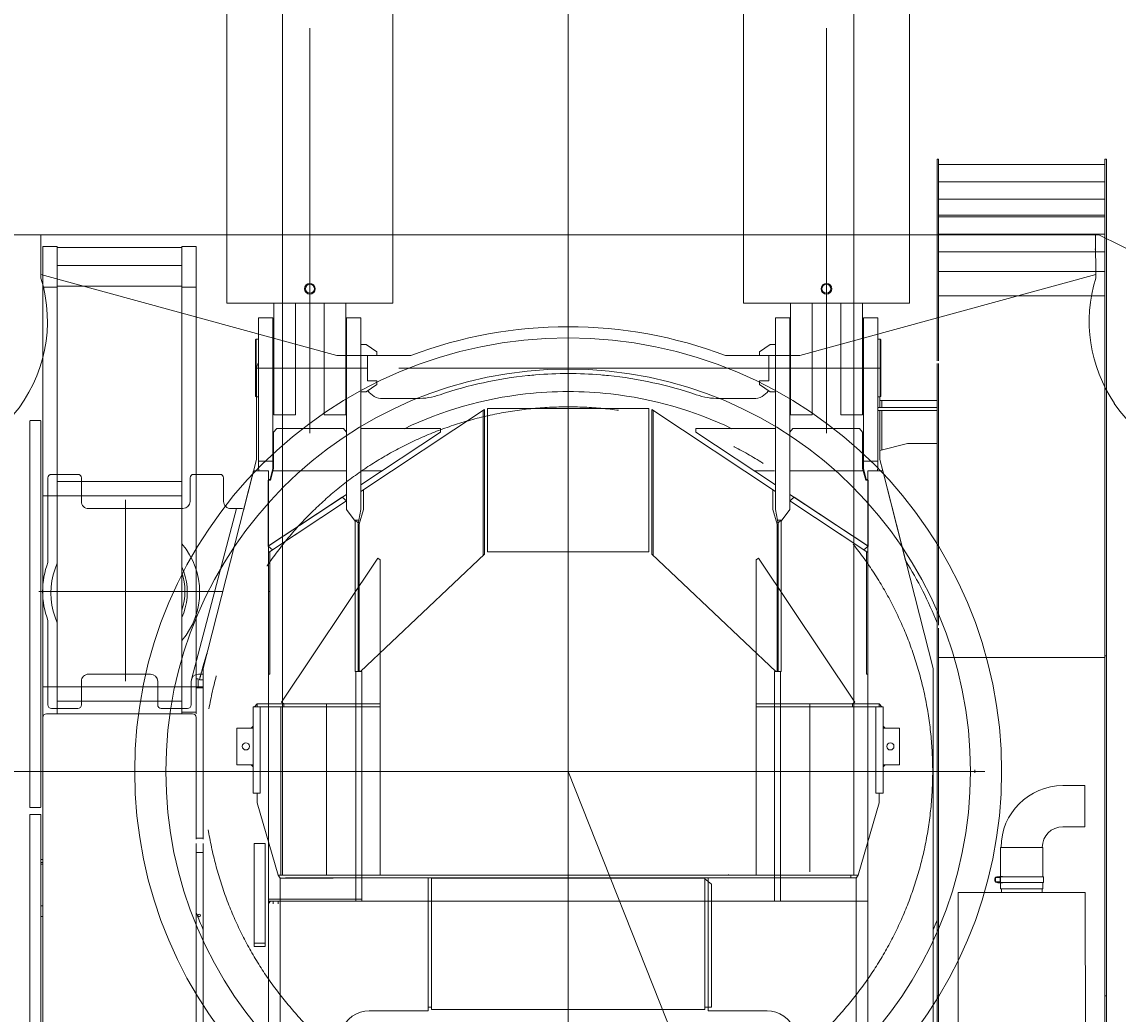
# Model space of a CAD drawing. Extents: x 4151 to 29084, y 1250 to 42319.
# Tile 9 of 30: x 17173 to 20217, y 6748 to 9503. Entities that reach past the tile are written whole.
import ezdxf
from ezdxf.enums import TextEntityAlignment as Align

# ---------------------------------------------------------------- set-up
doc = ezdxf.new("R2010")
doc.units = 0
doc.header["$LTSCALE"] = 37.5
doc.header["$MEASUREMENT"] = 0
doc.linetypes.add('CENTER', pattern=[50.5, 30, -9, 2.5, -9])
for name, color, linetype in [('1', 7, 'Continuous'), ('3', 214, 'Continuous'), ('4', 54, 'Continuous'), ('6', 7, 'Continuous')]:
    doc.layers.add(name, color=color, linetype=linetype)
doc.styles.get("Standard").update_dxf_attribs({"font": 'txt', "bigfont": 'bigfont'})
doc.dimstyles.get("Standard").update_dxf_attribs({"dimtxt": 0.18, "dimasz": 0.18, "dimexe": 0.18, "dimexo": 0.0625, "dimgap": 0.09, "dimtad": 0, "dimtih": 1, "dimtoh": 1, "dimdec": 4, "dimzin": 0, "dimdsep": 46, "dimtxsty": 'Standard', "dimcen": 0.09, "dimadec": 0, "dimazin": 0, "dimtfac": 1, "dimtdec": 4, "dimtofl": 0, "dimtmove": 0, "dimatfit": 0, "dimfxl": 1, "dimtolj": 1, "dimtzin": 0, "dimarcsym": 0})

# ---------------------------------------------------------------- blocks, each defined once
blk = doc.blocks.new('*G66')
at = {"layer": '1', "color": 7, "linetype": 'Continuous', "lineweight": 9}
for p, q in [((20155, 8871.5), (20155, 8911.5)), ((20153, 8871.5), (20155, 8871.5)), ((20155, 5971.5), (20155, 5931.5)), ((20155, 5931.5), (20111.5, 5931.5))]:
    blk.add_line(p, q, dxfattribs=at)
blk = doc.blocks.new('*G67')
at = {"layer": '1', "color": 7, "linetype": 'Continuous', "lineweight": 9}
for p, q in [((16840, 8911.5), (20155, 8911.5)), ((17225, 8791.7), (17225, 8911.5)), ((20155, 8901.5), (20155.2, 8791.5)), ((18047.6, 8576.5), (17225, 8801.7)), ((20155.2, 8801.9), (19333.3, 8576.5)), ((18252.7, 8576.5), (18047.6, 8576.5)), ((19333.3, 8576.5), (19127.3, 8576.5))]:
    blk.add_line(p, q, dxfattribs=at)
blk.add_arc((18690, 7421.5), 1235, 69.2659, 110.7376, dxfattribs=at)
blk = doc.blocks.new('*G123')
at = {"layer": '1', "color": 7, "linetype": 'Continuous', "lineweight": 9}
for p, q in [((20164.3, 8911.5), (20155, 8911.5)), ((20155, 8911.5), (20155, 8871.5)), ((20362.6, 8813.7), (20164.3, 8911.5))]:
    blk.add_line(p, q, dxfattribs=at)
blk = doc.blocks.new('*G125')
at = {"layer": '1', "color": 7, "linetype": 'Continuous', "lineweight": 9}
for radius in [1204, 1117.5]:
    blk.add_circle((18690, 7421.5), radius, dxfattribs=at)
blk = doc.blocks.new('*G136')
at = {"layer": '1', "color": 7, "linetype": 'Continuous', "lineweight": 9}
blk.add_line((19820, 7425.5), (19820, 7417.5), dxfattribs=at)
blk = doc.blocks.new('*G144')
at = {"layer": '1', "color": 7, "linetype": 'Continuous', "lineweight": 9}
blk.add_arc((16840, 8671.5), 403.8, -40.0907, 17.3206, dxfattribs=at)
blk = doc.blocks.new('*G145')
at = {"layer": '1', "color": 7, "linetype": 'Continuous', "lineweight": 9}
blk.add_line((20515, 8125.5), (20560, 8267.2), dxfattribs=at)
blk.add_arc((20540, 8671.5), 403.9, -145.5667, -87.1678, dxfattribs=at)
blk = doc.blocks.new('*G146')
at = {"layer": '1', "color": 7, "linetype": 'Continuous', "lineweight": 9}
blk.add_arc((20540, 8671.5), 403, 162.6781, -145.5662, dxfattribs=at)
blk = doc.blocks.new('*G124')
at = {"color": 7, "linetype": 'Continuous', "lineweight": 9}
for name in ['*G144', '*G146', '*G125', '*G145', '*G136']:
    blk.add_blockref(name, (0, 0), dxfattribs=at)
blk = doc.blocks.new('*G1')
at = {"layer": '1', "color": 7, "linetype": 'CENTER', "lineweight": 9}
for p, q in [((18690, 8253.5), (18690, 6589.5)), ((19664.1, 7421.5), (6098.5, 7421.5))]:
    blk.add_line(p, q, dxfattribs=at)
at = {"color": 7, "linetype": 'Continuous', "lineweight": 9}
for name in ['*G124', '*G67', '*G66', '*G123']:
    blk.add_blockref(name, (0, 0), dxfattribs=at)
blk = doc.blocks.new('*G194')
at = {"layer": '3', "color": 214, "linetype": 'CENTER', "lineweight": 9}
for p, q in [((18690, 9354.4), (18690, 2183.1)), ((19407.4, 8360.5), (19407.4, 8695.5)), ((17972.6, 8360.5), (17972.6, 8666.4)), ((17822, 8541.5), (17894, 8541.5)), ((17872.1, 8541.8), (17894, 8541.8)), ((17872.6, 8541.8), (18072.6, 8541.8)), ((17872.6, 8541.8), (18072.6, 8541.8)), ((18114, 8541.5), (17972, 8541.5)), ((19344.8, 8541.5), (18032.3, 8541.5)), ((18114, 8541.5), (18133, 8541.5)), ((19266, 8541.5), (19247, 8541.5)), ((19507.4, 8541.8), (19307.4, 8541.8)), ((19507.4, 8541.8), (19307.4, 8541.8)), ((19558, 8541.5), (19486, 8541.5)), ((18116.7, 8256.1), (18172.9, 8256.1)), ((19263.3, 8256.1), (19207.1, 8256.1)), ((17460.4, 8175.5), (17460.4, 7672.5)), ((17731, 7921.5), (17220, 7921.5)), ((17860.2, 7921.5), (17858, 7921.5)), ((17557.4, 7421.5), (19279.5, 7421.5)), ((17676.5, 7421.5), (17657, 7421.5)), ((17676.5, 7421.5), (17657, 7421.5)), ((19522, 7421.5), (17858, 7421.5)), ((19522, 7421.5), (19847.6, 7421.5)), ((17224.5, 7176.5), (17231, 7176.5)), ((18690, 6760.5), (18690, 6372.1))]:
    blk.add_line(p, q, dxfattribs=at)
at = {"layer": '3', "color": 214, "linetype": 'Continuous', "lineweight": 9}
for p, q in [((19719, 9122.2), (19715, 9122.2)), ((19715, 9122.2), (19715, 8562.2)), ((19719, 8562.2), (19719, 9122.2)), ((19719, 9058.8), (19719, 9107.3)), ((19719, 9107.3), (20181, 9107.3)), ((20181, 6622.5), (20181, 9122.2)), ((20181, 9122.2), (20185, 9122.2)), ((20181, 9107.3), (20181, 9058.8)), ((20185, 9122.2), (20185, 6622.5)), ((19719, 9010.3), (19719, 9058.8)), ((19719, 9058.8), (20181, 9058.8)), ((20181, 9058.8), (20181, 9010.3)), ((19719, 8961.8), (19719, 9010.3)), ((19719, 9010.3), (20181, 9010.3)), ((20181, 9010.3), (20181, 8961.8)), ((19719, 8732.3), (19719, 8966.1)), ((19719, 8966.1), (20181, 8966.1)), ((19719, 8913.3), (19719, 8961.8)), ((19719, 8961.8), (20181, 8961.8)), ((20181, 8966.1), (20181, 8732.3)), ((20181, 8961.8), (20181, 8913.3)), ((19719, 8864.8), (19719, 8913.3)), ((19719, 8913.3), (20181, 8913.3)), ((20181, 8913.3), (20181, 8864.8)), ((17231, 8766.2), (17231, 8879.1)), ((17231, 8879.1), (17271, 8879.1)), ((17271, 8879.1), (17271, 8766.2)), ((17617, 8876.7), (17271, 8876.7)), ((17271, 8876.7), (17271, 8826.7)), ((17617, 8766.2), (17617, 8879.1)), ((17617, 8879.1), (17657, 8879.1)), ((17617, 8826.7), (17617, 8876.7)), ((17657, 8879.1), (17657, 8766.2)), ((19719, 8809.8), (19719, 8864.8)), ((19719, 8864.8), (20181, 8864.8)), ((20181, 8864.8), (20181, 8809.8)), ((17271, 8826.7), (17617, 8826.7)), ((17271, 8822.9), (17271, 8772.9)), ((17617, 8772.9), (17617, 8822.9)), ((20181, 8809.8), (19719, 8809.8)), ((17617, 8769.2), (17271, 8769.2)), ((17271, 8769.2), (17271, 8719.2)), ((17617, 8719.2), (17617, 8769.2)), ((17231, 8766.2), (17271, 8766.2)), ((17231, 8186.5), (17231, 8766.2)), ((17271, 8766.2), (17231, 8766.2)), ((17271, 8766.2), (17271, 8186.5)), ((17617, 8766.2), (17657, 8766.2)), ((17617, 7656.5), (17617, 8766.2)), ((17657, 8766.2), (17617, 8766.2)), ((17657, 8766.2), (17657, 7656.5)), ((19719, 8562.2), (19719, 8742)), ((19719, 8742), (20181, 8742)), ((20181, 8742), (20181, 7738.2)), ((17271, 8696.5), (17271, 8646.5)), ((17617, 8696.5), (17617, 8646.5)), ((17830, 8262.6), (17830, 8681.5)), ((17830, 8681.5), (17870, 8681.5)), ((17870, 8681.5), (17870, 8262.6)), ((18114, 8681.5), (18074, 8681.5)), ((18074, 8681.5), (18074, 8149)), ((18114, 8149), (18114, 8681.5)), ((19266, 8149), (19266, 8681.5)), ((19266, 8681.5), (19306, 8681.5)), ((19306, 8681.5), (19306, 8149)), ((19510, 8681.5), (19510, 8262.6)), ((19550, 8681.5), (19510, 8681.5)), ((19550, 8262.6), (19550, 8681.5)), ((17271, 8619.4), (17271, 8579.4)), ((17823, 8621.5), (17822, 8620.5)), ((17822, 8620.5), (17822, 8462.5)), ((17830, 8621.5), (17823, 8621.5)), ((17823, 8461.5), (17823, 8621.5)), ((19550, 8621.5), (19557, 8621.5)), ((19557, 8621.5), (19558, 8620.5)), ((19557, 8461.5), (19557, 8621.5)), ((19558, 8620.5), (19558, 8462.5)), ((18114, 8475.9), (18114, 8607.1)), ((18114, 8607.1), (18129, 8607.1)), ((18129, 8607.1), (18159, 8587.1)), ((18159, 8587.1), (18159, 8576.6)), ((19251, 8607.1), (19221, 8587.1)), ((19221, 8587.1), (19221, 8576.6)), ((19266, 8607.1), (19251, 8607.1)), ((19266, 8475.9), (19266, 8607.1)), ((18159, 8576.6), (18133, 8576.6)), ((18133, 8576.6), (18133, 8541.5)), ((19221, 8576.6), (19247, 8576.6)), ((19247, 8576.6), (19247, 8541.5)), ((17824.5, 8541.5), (17824.5, 8287.9)), ((18133, 8541.5), (18133, 8506.4)), ((19247, 8541.5), (19247, 8506.4)), ((19715, 8554.2), (19715, 7827.2)), ((19719, 7827.2), (19719, 8554.2)), ((19719, 7827.2), (19719, 8554.2)), ((18159, 8495.9), (18129, 8475.9)), ((18133, 8506.4), (18159, 8506.4)), ((18159, 8506.4), (18159, 8495.9)), ((19247, 8506.4), (19221, 8506.4)), ((19221, 8506.4), (19221, 8495.9)), ((19221, 8495.9), (19251, 8475.9)), ((18129, 8475.9), (18114, 8475.9)), ((19251, 8475.9), (19266, 8475.9)), ((17822, 8462.5), (17823, 8461.5)), ((17823, 8461.5), (17830, 8461.5)), ((17824.5, 8461.5), (17824.5, 8287.9)), ((18175, 8457), (18269.8, 8457)), ((19205, 8457), (19110.2, 8457)), ((19557, 8461.5), (19550, 8461.5)), ((19555.5, 8461.5), (19555.5, 8432)), ((19555.5, 8432), (19555.5, 8452)), ((19555.5, 8452), (19715, 8452)), ((19558, 8462.5), (19557, 8461.5)), ((19561.4, 8452), (19561.4, 8432)), ((18114, 8199.2), (18457.9, 8426.5)), ((18453.8, 8423.8), (18453.8, 8020.9)), ((18457.9, 8426.5), (18457.9, 8024.7)), ((18465.9, 8031.5), (18465.9, 8429.5)), ((18465.9, 8429.5), (18914.1, 8429.5)), ((18914.1, 8429.5), (18914.1, 8031.5)), ((19266, 8199.2), (18922.1, 8426.5)), ((18922.1, 8426.5), (18922.1, 8024.7)), ((18926.2, 8423.8), (18926.2, 8020.9)), ((19715, 8432), (19550, 8432)), ((19550, 8432), (19550, 8424)), ((19550, 8424), (19715, 8424)), ((19555.5, 8313.2), (19555.5, 8424)), ((19555.5, 8424), (19555.5, 8287.9)), ((19561.4, 8424), (19561.4, 8314.7)), ((17195, 8394.8), (17195, 7322.5)), ((17224, 8395.8), (17196, 8395.8)), ((17225, 7322.5), (17225, 8394.8)), ((17880.4, 8373.4), (17872, 8363.4)), ((17880.4, 8373.4), (17872, 8363.4)), ((18065.6, 8373.4), (17880.4, 8373.4)), ((17894, 8373.4), (17880.4, 8373.4)), ((18074, 8363.4), (18065.6, 8373.4)), ((18335.2, 8373.4), (18114, 8373.4)), ((18114, 8373.4), (18114, 8217.1)), ((18335.2, 8363.4), (18335.2, 8373.4)), ((19044.8, 8373.4), (19266, 8373.4)), ((19044.8, 8363.4), (19044.8, 8373.4)), ((19266, 8373.4), (19266, 8217.1)), ((19306, 8363.4), (19314.4, 8373.4)), ((19314.4, 8373.4), (19499.6, 8373.4)), ((19486, 8373.4), (19499.6, 8373.4)), ((19499.6, 8373.4), (19508, 8363.4)), ((19499.6, 8373.4), (19508, 8363.4)), ((19715, 6622.5), (19715, 8402.2)), ((17872, 8363.4), (17872, 8262.6)), ((17872, 8363.4), (17872, 8262.6)), ((18074, 8190.7), (18074, 8363.4)), ((18114, 8217.1), (18335.2, 8363.4)), ((19266, 8217.1), (19044.8, 8363.4)), ((19306, 8190.7), (19306, 8363.4)), ((19508, 8363.4), (19508, 8262.6)), ((19508, 8363.4), (19508, 8262.6)), ((19632.6, 8332), (19555.5, 8313.2)), ((19715, 8332), (19632.6, 8332)), ((17195, 8295.2), (17195, 7322.5)), ((17225, 7322.5), (17225, 8295.2)), ((17231, 8283.4), (17231, 8006.5)), ((17824.5, 8287.9), (17788.4, 8146.5)), ((17824.5, 8287.9), (17788.4, 8146.5)), ((17870, 8282.9), (17830, 8282.9)), ((19510, 8282.9), (19550, 8282.9)), ((19555.5, 8287.9), (19563.6, 8256.1)), ((17676.5, 7707.7), (17816.4, 8256.1)), ((17816.4, 8256.1), (17858, 8256.1)), ((17831.7, 8256.1), (17830, 8262.6)), ((17858, 8256.1), (17858, 7609)), ((17870, 8262.6), (17862, 8232.6)), ((17872, 8262.6), (17863.5, 8230.6)), ((17872, 8262.6), (17863.5, 8230.6)), ((17870.3, 8256.1), (18074, 8256.1)), ((19509.7, 8256.1), (19306, 8256.1)), ((19508, 8262.6), (19516.5, 8230.6)), ((19508, 8262.6), (19516.5, 8230.6)), ((19510, 8262.6), (19518, 8232.6)), ((19563.6, 8256.1), (19522, 8256.1)), ((19522, 8256.1), (19522, 7609)), ((19548.3, 8256.1), (19550, 8262.6)), ((19563.6, 8256.1), (19627.2, 8006.9)), ((19703.5, 7707.7), (19563.6, 8256.1)), ((17245, 8236.5), (17245, 8002.1)), ((17328, 8246.5), (17255, 8246.5)), ((17617, 8226.5), (17271, 8226.5)), ((17271, 8226.5), (17271, 8186.5)), ((17338, 8171.5), (17338, 8236.5)), ((17617, 8186.5), (17617, 8226.5)), ((17639.9, 8236.5), (17639.9, 8171.5)), ((17722.9, 8246.5), (17649.9, 8246.5)), ((17732.9, 8171.5), (17732.9, 8236.5)), ((17863.5, 8230.6), (17856.5, 8230.6)), ((17856.5, 8230.6), (17856.5, 8046.9)), ((17862, 8232.6), (17858, 8232.6)), ((17863.5, 8230.6), (17858, 8230.6)), ((19516.5, 8230.6), (19523.5, 8230.6)), ((19516.5, 8230.6), (19522, 8230.6)), ((19518, 8232.6), (19522, 8232.6)), ((19523.5, 8230.6), (19523.5, 8046.9)), ((17231, 8206.5), (17231, 8204)), ((17856.5, 8046.9), (18074, 8190.7)), ((18114, 8149), (18114, 8199.2)), ((18121.5, 8204.1), (18121.5, 8149)), ((19258.5, 8204.1), (19258.5, 8149)), ((19266, 8149), (19266, 8199.2)), ((19523.5, 8046.9), (19306, 8190.7)), ((17271, 8186.5), (17231, 8186.5)), ((17271, 8186.5), (17231, 8186.5)), ((17231, 8186.5), (17231, 8180.5)), ((17231, 8180.5), (17231, 8174.5)), ((17231, 7668.5), (17231, 8174.5)), ((17271, 8180.5), (17271, 8186.5)), ((17271, 8186.5), (17617, 8186.5)), ((17271, 8174.5), (17271, 8180.5)), ((17271, 8174.5), (17271, 7668.5)), ((17338, 8171.5), (17338, 8171.5)), ((17856.5, 8046.9), (18062, 8182.8)), ((18074, 8172.7), (17858, 8029.9)), ((18074, 8172.7), (17868.5, 8036.9)), ((18062, 8182.8), (18074, 8172.7)), ((18074, 8149), (18074, 8172.7)), ((19318, 8182.8), (19306, 8172.7)), ((19306, 8172.7), (19511.5, 8036.9)), ((19306, 8149), (19306, 8172.7)), ((19306, 8172.7), (19522, 8029.9)), ((19523.5, 8046.9), (19318, 8182.8)), ((17619.9, 8151.5), (17358, 8151.5)), ((17769, 8151.5), (17643.6, 7676.6)), ((17785.9, 8151.5), (17752.9, 8151.5)), ((18074, 8149), (18096.5, 8119)), ((18098.5, 8116.3), (18074, 8149)), ((18108.5, 8119), (18114, 8149)), ((18108.5, 8119), (18114, 8149)), ((18121.5, 8149), (18109.7, 8108.1)), ((19258.5, 8149), (19270.3, 8108.1)), ((19271.5, 8119), (19266, 8149)), ((19271.5, 8119), (19266, 8149)), ((19281.5, 8116.3), (19306, 8149)), ((19306, 8149), (19283.5, 8119)), ((18096.5, 8119), (18108.5, 8119)), ((18106.5, 8112.3), (18098.5, 8119)), ((18098.5, 8119), (18098.5, 7698.7)), ((18098.5, 7698.7), (18098.5, 8116.3)), ((18106.5, 8108.1), (18108.5, 8119)), ((18106.5, 7698.7), (18106.5, 8112.3)), ((18106.5, 7702.8), (18106.5, 8108.1)), ((18109.7, 8108.1), (18109.7, 7700.7)), ((19270.3, 8108.1), (19270.3, 7700.7)), ((19283.5, 8119), (19271.5, 8119)), ((19273.5, 8108.1), (19271.5, 8119)), ((19273.5, 8112.3), (19281.5, 8119)), ((19273.5, 7698.7), (19273.5, 8112.3)), ((19273.5, 7702.8), (19273.5, 8108.1)), ((19281.5, 8119), (19281.5, 7698.7)), ((19281.5, 7698.7), (19281.5, 8116.3)), ((17858, 8047.9), (17894, 8071.7)), ((17858, 8047.9), (17894, 8071.7)), ((19522, 8047.9), (19486, 8071.7)), ((19522, 8047.9), (19486, 8071.7)), ((17868.5, 8036.9), (17856.5, 8046.9)), ((17894, 8053.7), (17858, 8029.9)), ((17868.5, 8036.9), (17858, 8045.7)), ((17894, 8053.7), (17868.5, 8036.9)), ((19486, 8053.7), (19511.5, 8036.9)), ((19486, 8053.7), (19522, 8029.9)), ((19511.5, 8036.9), (19523.5, 8046.9)), ((19511.5, 8036.9), (19522, 8045.7)), ((17231, 8009), (17231, 8006.5)), ((17861.6, 8032.3), (17861.6, 7691.5)), ((17861.6, 8032.3), (17861.6, 7691.5)), ((18457.9, 8024.7), (18112.8, 7698.7)), ((18914.1, 8031.5), (18465.9, 8031.5)), ((18690, 8031.5), (18503.3, 8031.5)), ((18690, 8031.5), (18503.3, 8031.5)), ((18544.6, 8031.5), (18690, 8031.5)), ((18690, 8031.5), (18835.4, 8031.5)), ((18922.1, 8024.7), (19267.2, 7698.7)), ((19518.4, 8032.3), (19518.4, 7691.5)), ((19518.4, 8032.3), (19518.4, 7691.5)), ((17245, 7840.9), (17245, 7606.5)), ((19715, 7819.2), (19715, 6622.5)), ((19719, 6622.5), (19719, 7819.2)), ((19719, 7738.2), (19719, 7819.2)), ((19719, 6628.2), (19719, 7738.2)), ((20181, 7738.2), (19719, 7738.2)), ((20181, 7742.2), (20185, 7742.2)), ((20181, 7742.2), (20185, 7742.2)), ((20181, 7738.2), (20181, 6628.2)), ((17676.5, 7694.3), (17676.5, 7707.7)), ((17676.5, 7233.5), (17676.5, 7707.7)), ((17676.5, 7694.3), (17676.5, 7707.7)), ((18112.8, 7698.7), (18106.5, 7702.8)), ((19267.2, 7698.7), (19273.5, 7702.8)), ((19703.5, 7694.3), (19703.5, 7707.7)), ((19703.5, 6280.1), (19703.5, 7707.7)), ((19703.5, 7694.3), (19703.5, 7707.7)), ((17358, 7691.5), (17529.9, 7691.5)), ((17657, 7678.5), (17662, 7678.5)), ((17662, 7678.5), (17662, 7653.5)), ((17662.9, 7691.5), (17676.5, 7691.5)), ((17666, 7675.5), (17676.5, 7675.5)), ((17666, 7675.5), (17676.5, 7675.5)), ((17861.6, 7691.5), (17858.1, 7691.5)), ((17858.1, 7691.5), (17858.1, 7066.6)), ((17861.6, 7691.5), (17858.1, 7691.5)), ((17858.1, 7691.5), (17858.1, 7609)), ((18116.5, 7698.7), (18098.5, 7698.7)), ((18100.5, 7698.7), (18100.5, 7061.5)), ((18100.5, 7698.7), (18106.5, 7698.7)), ((18116.5, 7061.5), (18116.5, 7698.7)), ((19263.5, 7061.5), (19263.5, 7698.7)), ((19263.5, 7698.7), (19281.5, 7698.7)), ((19279.5, 7698.7), (19273.5, 7698.7)), ((19279.5, 7698.7), (19279.5, 7061.5)), ((19518.4, 7691.5), (19521.9, 7691.5)), ((19518.4, 7691.5), (19521.9, 7691.5)), ((19521.9, 7691.5), (19521.9, 7066.6)), ((19521.9, 7691.5), (19521.9, 7609)), ((17231, 7662.5), (17231, 7668.5)), ((17231, 7656.5), (17231, 7662.5)), ((17271, 7656.5), (17231, 7656.5)), ((17231, 7656.5), (17231, 7586)), ((17271, 7656.5), (17231, 7656.5)), ((17271, 7668.5), (17271, 7662.5)), ((17271, 7662.5), (17271, 7656.5)), ((17617, 7656.5), (17271, 7656.5)), ((17271, 7656.5), (17271, 7616.5)), ((17271, 7586), (17271, 7656.5)), ((17338, 7656.5), (17338, 7671.5)), ((17338, 7606.5), (17338, 7656.5)), ((17549.9, 7671.5), (17549.9, 7606.5)), ((17617, 7616.5), (17617, 7656.5)), ((17657, 7656.5), (17617, 7656.5)), ((17617, 7656.5), (17617, 7586)), ((17657, 7656.5), (17617, 7656.5)), ((17642.9, 7606.5), (17642.9, 7671.5)), ((17657, 7586), (17657, 7656.5)), ((17657, 7653.5), (17660, 7656.5)), ((17660, 7653.5), (17657, 7653.5)), ((17676.5, 7653.5), (17657, 7653.5)), ((17657, 7653.5), (17657, 7581.5)), ((17660, 7656.5), (17660, 7653.5)), ((17676.5, 7656.5), (17660, 7656.5)), ((17660, 7656.5), (17660, 7653.5)), ((17660, 7653.5), (17676.5, 7653.5)), ((17231, 7636.5), (17231, 7634)), ((17271, 7616.5), (17617, 7616.5)), ((18116.5, 7221.5), (18116.5, 7616)), ((19263.5, 7616), (19263.5, 7221.5)), ((17231, 7581.5), (17231, 7586)), ((17231, 7361.5), (17231, 7581.5)), ((17241, 7581.5), (17350, 7581.5)), ((17255, 7596.5), (17328, 7596.5)), ((17271, 7586), (17271, 7581.5)), ((17271, 7581.5), (17617, 7581.5)), ((17350, 7581.5), (17570, 7581.5)), ((17559.9, 7596.5), (17632.9, 7596.5)), ((17570, 7581.5), (17647, 7581.5)), ((17617, 7586), (17657, 7586)), ((17617, 7586), (17657, 7586)), ((17617, 7581.5), (17617, 7586)), ((17657, 7586), (17657, 7581.5)), ((17231, 7371.5), (17231, 7571.5)), ((17657, 7571.5), (17657, 7233.5)), ((17231, 7381.5), (17231, 7384)), ((20064, 7382.1), (20125.1, 7382.1)), ((20125.1, 7382.1), (20125.1, 7267.8)), ((17195, 7365.1), (17195, 7357.9)), ((17195, 7365.1), (17195, 7357.9)), ((17231, 7291.5), (17231, 7361.5)), ((17195, 7333.1), (17195, 7325.9)), ((17196, 7321.5), (17224, 7321.5)), ((17196, 7321.5), (17224, 7321.5)), ((17225, 7301.5), (17195, 7301.5)), ((17195, 7301.5), (17195, 5441.5)), ((17195, 7297.1), (17195, 7289.9)), ((17219, 7301.5), (17207, 7301.5)), ((17225, 5441.5), (17225, 7301.5)), ((17231, 5901.5), (17231, 7291.5)), ((17231, 5911.5), (17231, 7281.5)), ((17195, 7265.1), (17195, 7257.9)), ((20125.1, 7267.8), (20064, 7267.8)), ((17231, 7241.5), (17231, 7239)), ((17657, 7236.5), (17676.5, 7236.5)), ((17657, 7221.5), (17657, 6191.5)), ((17676.5, 6280.1), (17676.5, 7221.5)), ((17818.1, 6935.2), (17818.1, 7221.5)), ((17818.1, 7221.5), (17848.1, 7221.5)), ((17848.1, 7221.5), (17848.1, 6935.2)), ((17858, 7221.5), (17858, 6255.8)), ((17858.1, 7221.5), (17858.1, 7066.6)), ((19521.9, 7225.4), (19521.9, 7066.6)), ((19522, 7225.7), (19522, 6255.8)), ((17231, 7196.5), (17231, 7163.5)), ((17676.5, 7196.5), (17657, 7196.5)), ((17676.5, 7196.5), (17657, 7196.5)), ((19890.7, 7210.6), (20008.7, 7210.6)), ((19890.7, 7129.9), (19890.7, 7210.6)), ((20006.9, 7210.6), (19892.6, 7210.6)), ((20008.7, 7210.6), (20008.7, 7129)), ((17225, 7168.5), (17231, 7168.5)), ((17231, 7163.5), (17225, 7163.5)), ((18116.5, 7091.5), (18116.5, 7171.5)), ((19889.9, 7126.8), (19877, 7126.8)), ((19877, 7126.8), (19877, 7114.8)), ((19889.9, 7129), (19883, 7129)), ((19896.2, 7129.9), (19889, 7129.9)), ((19889, 7129.9), (19889, 7129)), ((19889.9, 7112.5), (19889.9, 7129)), ((19889.9, 7129), (20010.7, 7129)), ((19890.7, 7129), (19890.7, 7112.5)), ((19896.2, 7129), (19896.2, 7129.9)), ((20010.7, 7129), (20010.7, 7112.5)), ((19877, 7114.8), (19889.9, 7114.8)), ((19883, 7112.4), (19889.9, 7112.4)), ((19889, 7112.5), (19889, 7111.7)), ((19889, 7111.7), (19896.2, 7111.7)), ((20010.7, 7112.5), (19889.9, 7112.5)), ((19890.7, 7094.9), (19890.7, 7111.7)), ((20008.7, 7094.9), (19890.7, 7094.9)), ((19893.2, 7094.9), (20006.2, 7094.9)), ((19893.2, 7084.9), (19893.2, 7094.9)), ((19896.2, 7111.7), (19896.2, 7112.5)), ((20006.2, 7094.9), (20006.2, 7084.9)), ((20008.7, 7112.5), (20008.7, 7094.9)), ((17858.1, 7066.6), (18116.5, 7066.6)), ((17858.1, 7066.6), (17890, 7066.6)), ((20126.2, 7085), (19773.2, 7085)), ((19773.2, 7085), (19773.2, 5985)), ((20006.2, 7084.9), (19893.2, 7084.9)), ((20127.1, 5985), (20126.2, 7085)), ((17225, 7048.5), (17231, 7048.5)), ((17863.7, 7061.5), (17858, 7054.7)), ((17858, 7061.5), (18116.5, 7061.5)), ((17858, 7061.5), (17890, 7061.5)), ((17863.7, 7061.5), (17858, 7054.7)), ((17863.7, 7061.5), (19516.3, 7061.5)), ((17865.9, 7061.5), (17863.7, 7061.5)), ((17863.7, 7061.5), (17890, 7061.5)), ((17865.9, 7061.5), (17863.7, 7061.5)), ((17870.5, 7061.5), (17870.5, 7053.5)), ((17884.5, 7061.5), (17884.5, 7053.5)), ((18146.5, 7061.5), (18116.5, 7061.5)), ((18346.5, 7061.5), (18306.5, 7061.5)), ((19522, 7061.5), (19263.5, 7061.5)), ((19522, 7061.5), (19490, 7061.5)), ((19490, 7061.5), (19516.3, 7061.5)), ((17231, 7018.5), (17225, 7018.5)), ((17818.1, 6944.3), (17848.1, 6944.3)), ((17848.1, 6935.2), (17818.1, 6935.2)), ((17195, 6909.1), (17195, 6901.9)), ((19719, 6798.5), (19715, 6798.5)), ((20181, 6755.6), (20181, 6800.5)), ((20185, 6798.5), (20181, 6798.5))]:
    blk.add_line(p, q, dxfattribs=at)
for points in [[(17271, 7833.7), (17264.7, 7849.7), (17259.8, 7866.1), (17256.3, 7882.9), (17254.2, 7899.8), (17253.5, 7916.9), (17254.2, 7934), (17256.3, 7950.9), (17259.9, 7967.6), (17264.7, 7983.9), (17271, 7999.7)], [(17617, 7989.6), (17622.3, 7976.2), (17626.6, 7962.4), (17629.6, 7948.3), (17631.4, 7933.9), (17632.1, 7919.4), (17631.5, 7904.9), (17629.6, 7890.5), (17626.6, 7876.2), (17622.4, 7862.3), (17617, 7848.7)], [(17686.9, 7748.6), (17686.9, 7748.6)], [(19693.1, 7748.6), (19693.1, 7748.6)], [(17195, 7322.5), (17195, 7322.4), (17195, 7322.2), (17195.1, 7322.1), (17195.1, 7321.9), (17195.2, 7321.8), (17195.4, 7321.7), (17195.5, 7321.6), (17195.7, 7321.6), (17195.8, 7321.5), (17196, 7321.5)], [(17195, 7322.5), (17195, 7322.4), (17195, 7322.2), (17195.1, 7322.1), (17195.1, 7321.9), (17195.2, 7321.8), (17195.4, 7321.7), (17195.5, 7321.6), (17195.7, 7321.6), (17195.8, 7321.5), (17196, 7321.5)], [(19883, 7129), (19880.5, 7128.6), (19878.1, 7127.5), (19876.3, 7125.6), (19875.1, 7123.3), (19874.7, 7120.8), (19875.1, 7118.2), (19876.3, 7115.9), (19878.1, 7114), (19880.4, 7112.8), (19883, 7112.4)]]:
    blk.add_lwpolyline(points, dxfattribs=at)
at = {"layer": '3', "color": 214, "linetype": 'CENTER', "lineweight": 9}
blk.add_circle((18690, 7421.5), 1012.5, dxfattribs=at)
at = {"layer": '3', "color": 214, "linetype": 'Continuous', "lineweight": 9}
blk.add_circle((17665, 7021.5), 3.5, dxfattribs=at)
for centre, radius, start, end in [((17844.5, 8541.5), 20, 136.4789, -179.9988), ((18690, 7421.5), 1105, 85.311, 94.691), ((18690, 7421.5), 1105, 95.8186, 108.7858), ((18690, 7421.5), 1105, 94.6899, 95.8173), ((18690, 7421.5), 1105, 84.1827, 85.31), ((18690, 7421.5), 1105, 71.2139, 84.1811), ((18175, 8507), 50, -145.9176, -90.0014), ((18690, 7421.5), 1055, 96.4292, 115.5479), ((18269.8, 8657), 200, -90, -71.2153), ((18690, 7421.5), 1055, 83.571, 96.4288), ((18690, 7421.5), 1055, 64.4516, 83.5704), ((19110.2, 8657), 200, -108.7851, -90.0005), ((19205, 8507), 50, -90, -34.0838), ((17196, 8394.8), 1, 90, 179.8253), ((17224, 8394.8), 1, 0, 89.8253), ((17255, 8236.5), 10, 90, 179.9825), ((17328, 8236.5), 10, 0, 90), ((17649.9, 8236.5), 10, 90, 180), ((17722.9, 8236.5), 10, 0, 90), ((17358, 8171.5), 20, 180, -89.9913), ((17619.9, 8171.5), 20, -90, -0.0175), ((17752.9, 8171.5), 20, 180, -89.9475), ((17459.5, 7919.2), 207, -40.4743, 40.4762), ((17460.4, 7921.5), 230, 159.4961, -159.4942), ((18690.2, 7421.6), 1104.7, 21.9332, 31.9914), ((17460.4, 7921.5), 165, -18.4462, 18.4498), ((18690, 7421.5), 1055.1, 161.9416, 166.0712), ((18696.6, 7419.5), 1061.9, 161.949, 163.8642), ((18696.2, 7419.8), 1061.5, 163.8735, 166.0619), ((17358, 7671.5), 20, 90, -179.9825), ((17529.9, 7671.5), 20, 0, 89.9913), ((17662.9, 7671.5), 20, 90, 180), ((17241, 7571.5), 10, 90, -179.965), ((17255, 7606.5), 10, 180, -90.0175), ((17328, 7606.5), 10, -90, 0.0175), ((17559.9, 7606.5), 10, 180, -89.9825), ((17632.9, 7606.5), 10, -90, 0), ((17647, 7571.5), 10, 0, 89.9825), ((20064, 7210.6), 171.4, 90, 180), ((17224, 7322.5), 1, -90, 0), ((17224, 7322.5), 1, -90, 0), ((20064, 7210.6), 57.2, 90, 180), ((18695.2, 7423.6), 1110.6, -159.204, -156.5279), ((18688.7, 7422), 1106.4, -23.4758, -21.933)]:
    blk.add_arc(centre, radius, start, end, dxfattribs=at)
blk = doc.blocks.new('*G198')
at = {"layer": '3', "color": 214, "linetype": 'CENTER', "lineweight": 9}
for p, q in [((17972.6, 8360.5), (17972.6, 12446.8)), ((19407.4, 8360.5), (19407.4, 12446.8)), ((17822, 8541.5), (17894, 8541.5)), ((17872.1, 8541.8), (17894, 8541.8)), ((17872.6, 8541.8), (18072.6, 8541.8)), ((17872.6, 8541.8), (18072.6, 8541.8)), ((19344.8, 8541.5), (18032.3, 8541.5)), ((18114, 8541.5), (18133, 8541.5)), ((19266, 8541.5), (19247, 8541.5)), ((19507.4, 8541.8), (19307.4, 8541.8)), ((19507.4, 8541.8), (19307.4, 8541.8)), ((19558, 8541.5), (19486, 8541.5))]:
    blk.add_line(p, q, dxfattribs=at)
at = {"layer": '3', "color": 214, "linetype": 'Continuous', "lineweight": 9}
for p, q in [((17742.1, 12246.8), (17742.1, 8721.8)), ((17742.1, 8721.8), (17742.1, 12246.8)), ((18203.1, 8721.8), (18203.1, 12246.8)), ((19176.9, 8721.8), (19176.9, 12246.8)), ((19637.9, 12246.8), (19637.9, 8721.8)), ((17742.1, 8721.8), (18203.1, 8721.8)), ((17893.9, 8721.8), (17742.1, 8721.8)), ((17872.1, 8411.8), (17872.1, 8721.8)), ((17872.6, 8411.8), (17872.6, 8721.8)), ((17932.6, 8721.8), (17932.6, 8541.8)), ((18012.6, 8721.8), (18012.6, 8541.8)), ((18072.6, 8411.8), (18072.6, 8721.8)), ((19637.9, 8721.8), (19176.9, 8721.8)), ((19307.4, 8411.8), (19307.4, 8721.8)), ((19367.4, 8721.8), (19367.4, 8541.8)), ((19447.4, 8721.8), (19447.4, 8541.8)), ((19507.4, 8411.8), (19507.4, 8721.8)), ((17932.6, 8541.8), (17932.6, 8411.8)), ((18012.6, 8541.8), (18012.6, 8411.8)), ((19367.4, 8541.8), (19367.4, 8411.8)), ((19447.4, 8541.8), (19447.4, 8411.8)), ((17894, 8411.8), (17872.1, 8411.8)), ((17932.6, 8411.8), (17872.6, 8411.8)), ((18012.6, 8411.8), (18072.6, 8411.8)), ((19367.4, 8411.8), (19307.4, 8411.8)), ((19447.4, 8411.8), (19507.4, 8411.8))]:
    blk.add_line(p, q, dxfattribs=at)
for centre, radius in [((17972.6, 8761.8), 15), ((17972.6, 8761.8), 12.5), ((19407.4, 8761.8), 15), ((19407.4, 8761.8), 12.5)]:
    blk.add_circle(centre, radius, dxfattribs=at)
blk = doc.blocks.new('*G197')
at = {"color": 7, "linetype": 'Continuous', "lineweight": 9}
blk.add_blockref('*G198', (0, 0), dxfattribs=at)
blk = doc.blocks.new('*G196')
at = {"color": 7, "linetype": 'Continuous', "lineweight": 9}
blk.add_blockref('*G197', (0, 0), dxfattribs=at)
blk = doc.blocks.new('*G199')
at = {"layer": '4', "color": 54, "linetype": 'CENTER', "lineweight": 9}
blk.add_line((18690, 6447.4), (18690, 13704.8), dxfattribs=at)
at = {"layer": '4', "color": 54, "linetype": 'Continuous', "lineweight": 9}
for p, q in [((17896.5, 7133.5), (17896.5, 13664.8)), ((19483.5, 13664.8), (19483.5, 7133.4)), ((17893.4, 7613.4), (18161.5, 8013.4)), ((18161.5, 8013.4), (18168.1, 8009)), ((18168.1, 8009), (18168.1, 7609)), ((19218.5, 8013.4), (19211.9, 8009)), ((19211.9, 8009), (19211.9, 7609)), ((19486.6, 7613.4), (19218.5, 8013.4)), ((17900, 7609), (17893.4, 7613.4)), ((19480, 7609), (19486.6, 7613.4)), ((17815, 7361), (17815, 7601)), ((17815, 7601), (17835, 7601)), ((17818.5, 7601), (17826.5, 7609)), ((17826.5, 7601), (17818.5, 7601)), ((17896.5, 7609), (17826.5, 7609)), ((17826.5, 7609), (17826.5, 7601)), ((17826.5, 7609), (17826.5, 7601)), ((17826.5, 7601), (17900, 7601)), ((17835, 7601), (17835, 7466)), ((17887.5, 7609), (18018.6, 7609)), ((18018.6, 7601), (17887.5, 7601)), ((18018.6, 7601), (17890, 7601)), ((17896.5, 7601), (17892, 7601)), ((17892, 7601), (17892, 7133.5)), ((17896.5, 7601), (17896.5, 7609)), ((17896.5, 7609), (18018.6, 7609)), ((18018.6, 7601), (17896.5, 7601)), ((18168.1, 7601), (17896.5, 7601)), ((17900, 7609), (17900, 7601)), ((18168.1, 7609), (17900, 7609)), ((18018.6, 7609), (18081, 7609)), ((18018.6, 7609), (18018.6, 7601)), ((18081, 7601), (18018.6, 7601)), ((18018.6, 7133.5), (18018.6, 7601)), ((18168.1, 7609), (18168.1, 7601)), ((18168.1, 7133.5), (18168.1, 7601)), ((19361.4, 7609), (19211.9, 7609)), ((19211.9, 7609), (19211.9, 7601)), ((19211.9, 7609), (19480, 7609)), ((19211.9, 7601), (19361.4, 7601)), ((19211.9, 7601), (19483.5, 7601)), ((19211.9, 7133.5), (19211.9, 7601)), ((19483.5, 7609), (19361.4, 7609)), ((19492.5, 7609), (19361.4, 7609)), ((19361.4, 7609), (19361.4, 7601)), ((19361.4, 7601), (19483.5, 7601)), ((19361.4, 7601), (19490, 7601)), ((19361.4, 7601), (19492.5, 7601)), ((19361.4, 7142.2), (19361.4, 7601)), ((19480, 7609), (19480, 7601)), ((19553.5, 7601), (19480, 7601)), ((19483.5, 7601), (19483.5, 7609)), ((19483.5, 7609), (19553.5, 7609)), ((19483.5, 7601), (19488, 7601)), ((19565, 7601), (19545, 7601)), ((19545, 7601), (19545, 7466)), ((19553.5, 7609), (19553.5, 7601)), ((19561.5, 7601), (19553.5, 7609)), ((19553.5, 7609), (19553.5, 7601)), ((19553.5, 7601), (19561.5, 7601)), ((19565, 7361), (19565, 7601)), ((17770, 7440.2), (17770, 7541.8)), ((17770, 7541.8), (17815, 7541.8)), ((17815, 7547.4), (17809.3, 7541.8)), ((17809.3, 7541.8), (17815, 7541.8)), ((17815, 7541.8), (17815, 7547.4)), ((17815, 7541.8), (17815, 7440.2)), ((19565, 7547.4), (19570.7, 7541.8)), ((19565, 7541.8), (19565, 7547.4)), ((19570.7, 7541.8), (19565, 7541.8)), ((19610, 7541.8), (19565, 7541.8)), ((19565, 7541.8), (19565, 7440.2)), ((19610, 7440.2), (19610, 7541.8)), ((17835, 7476), (17835, 7361)), ((19545, 7476), (19545, 7361)), ((17815, 7440.2), (17770, 7440.2)), ((17815, 7434.5), (17809.3, 7440.2)), ((17809.3, 7440.2), (17815, 7440.2)), ((17815, 7440.2), (17815, 7434.5)), ((19565, 7434.5), (19570.7, 7440.2)), ((19570.7, 7440.2), (19565, 7440.2)), ((19565, 7440.2), (19565, 7434.5)), ((19565, 7440.2), (19610, 7440.2)), ((17826.5, 7361), (17815, 7361)), ((17835, 7361), (17826.5, 7361)), ((17826.5, 7361), (17826.5, 7334.1)), ((18018.6, 7361), (18018.6, 7353)), ((19545, 7361), (19553.5, 7361)), ((19553.5, 7361), (19553.5, 7334.1)), ((19553.5, 7361), (19565, 7361)), ((17826.5, 7334.1), (17884.8, 7133.5)), ((19553.5, 7334.1), (19495.2, 7133.5)), ((17884.8, 7133.5), (18018.6, 7133.5)), ((17884.8, 7133.5), (17890, 7125.4)), ((17890, 6494.4), (17890, 7125.4)), ((17890, 7125.4), (18037, 7125.4)), ((17892, 7133.5), (18168.1, 7133.5)), ((19475, 7133.5), (17905, 7133.5)), ((17905, 7125.5), (19490, 7125.5)), ((18301, 7125.4), (18301, 6756.3)), ((18310, 7124.8), (19070, 7124.8)), ((18310, 6760.5), (18310, 7124.8)), ((19070, 7124.8), (19070, 6760.5)), ((19331, 7125.5), (19079, 7125.4)), ((19079, 7125.4), (19079, 6756.3)), ((19135, 7135.2), (19135, 7133.2)), ((19488, 7133.5), (19211.9, 7133.5)), ((19495.2, 7133.5), (19361.4, 7133.5)), ((19475, 7125.5), (19475, 7133.5)), ((19475, 7125.5), (19475, 7133.3)), ((19495.2, 7133.5), (19490, 7125.4)), ((19490, 6494.4), (19490, 7125.4)), ((19070, 6766.5), (19070, 7123.5)), ((19070, 7123.5), (19088, 7108.4)), ((19088, 7108.4), (19088, 6766.5)), ((18301, 6766.5), (18310, 6766.5)), ((19070, 6760.5), (18310, 6760.5)), ((19088, 6766.5), (19070, 6766.5)), ((18301, 6756.3), (18137, 6756.3)), ((19079, 6756.3), (19243, 6756.3))]:
    blk.add_line(p, q, dxfattribs=at)
for points in [[(18137, 6756.3), (18125.4, 6755.5), (18113.5, 6752.8), (18101.7, 6748.2), (18090.5, 6741.5), (18080.4, 6733.1), (18071.9, 6723.1), (18065.2, 6712), (18060.5, 6700.3), (18057.8, 6688.4), (18057, 6676.9)], [(19243, 6756.3), (19254.6, 6755.5), (19266.5, 6752.8), (19278.3, 6748.2), (19289.5, 6741.5), (19299.6, 6733.1), (19308.1, 6723.1), (19314.8, 6712), (19319.5, 6700.3), (19322.2, 6688.4), (19323, 6676.9)]]:
    blk.add_lwpolyline(points, dxfattribs=at)
for centre in [(17795, 7491), (19585, 7491)]:
    blk.add_circle(centre, 10, dxfattribs=at)
blk = doc.blocks.new('*D204')
at = {"layer": '6', "color": 7, "linetype": 'Continuous', "lineweight": 9}
for p, q in [((18690, 7421.5), (20935.3, 1749.7)), ((20711.7, 2050.8), (20892.2, 2122.3)), ((20935.3, 1749.7), (20892.2, 2122.3)), ((20935.3, 1749.7), (20711.7, 2050.8))]:
    blk.add_line(p, q, dxfattribs=at)
at = {"layer": '6', "color": 7, "linetype": 'Continuous', "lineweight": 9, "oblique": 15, "width": 0.5}
blk.add_text('R6100', height=450, rotation=-68.4029, dxfattribs=at).set_placement((20333, 3334.5), align=Align.BOTTOM_LEFT)

msp = doc.modelspace()

# ---------------------------------------------------------------- linework, layer by layer
at = {"layer": '1', "color": 7, "linetype": 'Continuous', "lineweight": 9}
msp.add_line((18690, 8858.03288), (18690, 9116.99437), dxfattribs=at)
at = {"layer": '3', "color": 214, "linetype": 'Continuous', "lineweight": 9}
msp.add_line((18690, 7421.4981), (18690, 12544.53811), dxfattribs=at)

# ---------------------------------------------------------------- block references
at = {"color": 7, "linetype": 'Continuous', "lineweight": 9}
for name in ['*G199', '*G196', '*G194', '*G1']:
    msp.add_blockref(name, (0, 0), dxfattribs=at)

# ---------------------------------------------------------------- dimensions: what is measured, and where the dimension line sits
at = {"layer": '6', "color": 7, "linetype": 'Continuous', "lineweight": 9}
dim = msp.add_radius_dim(center=(18690, 7421.4979), mpoint=(20935.26845, 1749.74601), text='R6100', dimstyle='Standard', dxfattribs=at)
dim.commit()
dim.dimension.update_dxf_attribs({"geometry": '*D204', "text_midpoint": (20540, 2811.4978)})

doc.saveas('drawing.dxf')
